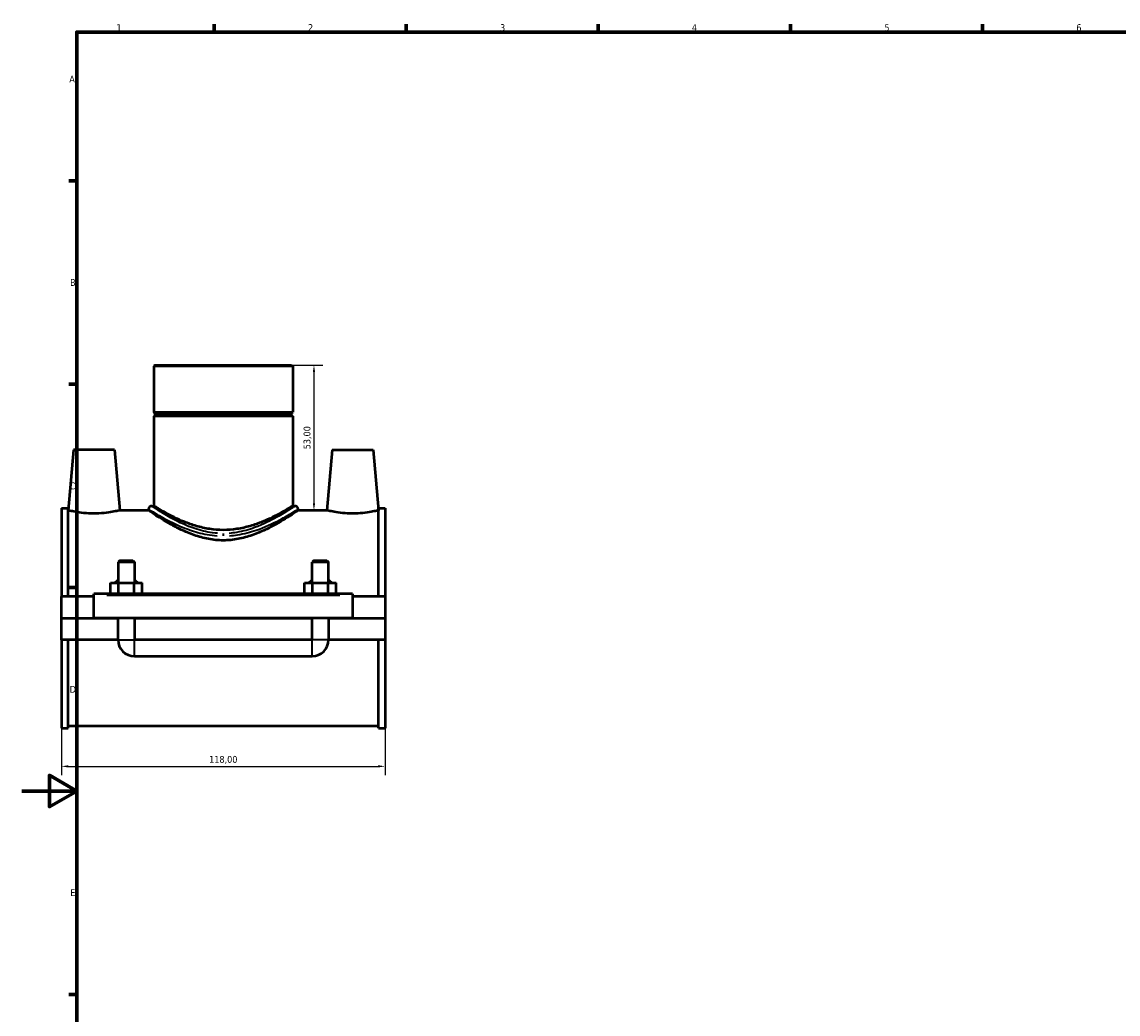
# Model space of a CAD drawing. Header units: millimetres. Extents: x 0 to 1034, y -188 to 1281.
# Tile 2 of 8: x 0 to 400, y 216 to 578. Entities that reach past the tile are written whole.
import ezdxf

# ---------------------------------------------------------------- set-up
doc = ezdxf.new("R2010")
doc.units = ezdxf.units.MM
for name, color, linetype, lineweight in [('Border (ISO)', 7, 'Continuous', 70), ('Dimension (ISO)', 7, 'Continuous', 25), ('Visible (ISO)', 7, 'Continuous', 50), ('Visible Narrow (ISO)', 7, 'Continuous', 35)]:
    doc.layers.add(name, color=color, linetype=linetype, lineweight=lineweight)
doc.styles.add('Note Text (ISO)', font='tahoma.ttf')
doc.dimstyles.new('Default (ISO)', dxfattribs={"dimtxt": 2.5, "dimasz": 2.5, "dimexe": 3.175, "dimexo": 0, "dimgap": 0.762, "dimtad": 1, "dimrnd": 1e-08, "dimzin": 0, "dimtxsty": 'Note Text (ISO)', "dimcen": 0.09, "dimdle": 10, "dimclrd": 256, "dimclre": 256, "dimclrt": 232, "dimazin": 0, "dimtfac": 1.40208, "dimtmove": 0, "dimatfit": 3, "dimfxl": 1, "dimtolj": 1, "dimtzin": 0, "dimlwd": -1, "dimlwe": -1, "dimarcsym": 0})

# ---------------------------------------------------------------- blocks, each defined once
blk = doc.blocks.new('Borders Default Border')
at = {"layer": 'Border (ISO)'}
for p, q in [((70.08, 574), (70.08, 576.9)), ((140.17, 574), (140.17, 576.9)), ((210.25, 574), (210.25, 576.9)), ((280.33, 574), (280.33, 576.9)), ((350.42, 574), (350.42, 576.9)), ((20, 519.75), (17.1, 519.75)), ((20, 445.5), (17.1, 445.5)), ((20, 371.25), (17.1, 371.25)), ((20, 222.75), (17.1, 222.75))]:
    blk.add_line(p, q, dxfattribs=at)
at = {"layer": 'Border (ISO)', "flags": 128}
for points in [[(20, 20), (20, 574), (821, 574), (821, 20), (20, 20)], [(0, 297), (20, 297), (10, 302.77), (10, 291.23), (20, 297)]]:
    blk.add_lwpolyline(points, dxfattribs=at)
at = {"layer": 'Border (ISO)', "color": 232, "true_color": 0xca0064, "char_height": 2.5, "attachment_point": 7, "style": 'Note Text (ISO)'}
for s, insert in [('1', (34.48, 574.4)), ('2', (104.37, 574.4)), ('3', (174.43, 574.35)), ('4', (244.42, 574.4)), ('5', (314.64, 574.35)), ('6', (384.66, 574.35)), ('A', (17.29, 555.62)), ('B', (17.59, 481.37)), ('C', (17.43, 407.08)), ('D', (17.43, 332.88)), ('E', (17.64, 258.63))]:
    blk.add_mtext(s, dxfattribs=dict(at, insert=insert))
blk = doc.blocks.new('*D13')
at = {"layer": 'Defpoints', "color": 0, "transparency": 16777216}
for p in [(14.46, 356.11), (132.46, 356.11), (132.46, 306)]:
    blk.add_point(p, dxfattribs=at)
at = {"layer": 'Dimension (ISO)', "transparency": 16777216}
for p, q in [((14.46, 356.11), (14.46, 302.83)), ((132.46, 356.11), (132.46, 302.83)), ((16.96, 306), (129.96, 306))]:
    blk.add_line(p, q, dxfattribs=at)
for points in [[(16.96, 306.42), (16.96, 305.59), (14.46, 306)], [(129.96, 306.42), (129.96, 305.59), (132.46, 306)]]:
    blk.add_solid(points, dxfattribs=at)
at = {"layer": 'Dimension (ISO)', "color": 232, "true_color": 0xca0064, "transparency": 16777216, "insert": (73.46, 308.35), "char_height": 2.5, "attachment_point": 5, "style": 'Note Text (ISO)'}
blk.add_mtext('\\A1;118,00', dxfattribs=at)
blk = doc.blocks.new('*D14')
at = {"layer": 'Defpoints', "color": 0, "transparency": 16777216}
for p in [(73.46, 452.45), (105.97, 399.45), (106.54, 399.45)]:
    blk.add_point(p, dxfattribs=at)
at = {"layer": 'Dimension (ISO)', "transparency": 16777216}
for p, q in [((73.46, 452.45), (109.72, 452.45)), ((106.54, 449.95), (106.54, 401.95)), ((105.97, 399.45), (109.72, 399.45))]:
    blk.add_line(p, q, dxfattribs=at)
for points in [[(106.13, 449.95), (106.96, 449.95), (106.54, 452.45)], [(106.13, 401.95), (106.96, 401.95), (106.54, 399.45)]]:
    blk.add_solid(points, dxfattribs=at)
at = {"layer": 'Dimension (ISO)', "color": 232, "true_color": 0xca0064, "transparency": 16777216, "insert": (104.2, 425.95), "char_height": 2.5, "attachment_point": 5, "rotation": 90, "style": 'Note Text (ISO)'}
blk.add_mtext('\\A1;53,00', dxfattribs=at)

msp = doc.modelspace()

# ---------------------------------------------------------------- linework, layer by layer
at = {"layer": 'Visible (ISO)'}
for p, q in [((48.5293, 452.4461), (48.1397, 452.0566)), ((98.7773, 452.0566), (48.1397, 452.0566)), ((48.1397, 452.0566), (48.1397, 435.2795)), ((48.5293, 452.4461), (98.3878, 452.4461)), ((98.3878, 452.4461), (98.7773, 452.0566)), ((98.7773, 452.0566), (98.7773, 435.2795)), ((48.1397, 435.2795), (98.7773, 435.2795)), ((48.6397, 434.7795), (48.1397, 435.2795)), ((48.6397, 434.2795), (48.1397, 433.7795)), ((98.7773, 433.7795), (48.1397, 433.7795)), ((48.1397, 433.7795), (48.1397, 401.0211)), ((48.6397, 434.7795), (98.2773, 434.7795)), ((48.6397, 434.7795), (48.6397, 434.2795)), ((98.2773, 434.2795), (48.6397, 434.2795)), ((98.2773, 434.7795), (98.7773, 435.2795)), ((98.2773, 434.7795), (98.2773, 434.2795)), ((98.2773, 434.2795), (98.7773, 433.7795)), ((98.7773, 433.7795), (98.7773, 401.0211)), ((18.7585, 421.5711), (16.8229, 399.4461)), ((33.7585, 421.5711), (18.7585, 421.5711)), ((33.7585, 421.5711), (35.6942, 399.4461)), ((113.1585, 421.5711), (111.2229, 399.4461)), ((113.1585, 421.5711), (128.1585, 421.5711)), ((128.1585, 421.5711), (130.0942, 399.4461)), ((14.4585, 400.2336), (14.4585, 367.9461)), ((14.4585, 400.2336), (16.8185, 400.2336)), ((16.8185, 367.9461), (16.8185, 400.2336)), ((47.3607, 401.0211), (48.1397, 401.0211)), ((98.7773, 401.0211), (99.5564, 401.0211)), ((130.0985, 367.9461), (130.0985, 400.2336)), ((130.0985, 400.2336), (132.4585, 400.2336)), ((132.4585, 400.2336), (132.4585, 367.9461)), ((16.8229, 399.4461), (16.8185, 399.4461)), ((46.1921, 399.4461), (35.6942, 399.4461)), ((46.1921, 399.8526), (46.1921, 399.4461)), ((100.7249, 399.8526), (100.7249, 399.4461)), ((111.2229, 399.4461), (100.7249, 399.4461)), ((130.0985, 399.4461), (130.0942, 399.4461)), ((35.6585, 381.1211), (35.0585, 380.5211)), ((41.0585, 380.5211), (35.0585, 380.5211)), ((35.0585, 380.5211), (35.0585, 372.9461)), ((35.6585, 381.1211), (40.4585, 381.1211)), ((40.4585, 381.1211), (41.0585, 380.5211)), ((41.0585, 380.5211), (41.0585, 372.9461)), ((106.4585, 381.1211), (105.8585, 380.5211)), ((111.8585, 380.5211), (105.8585, 380.5211)), ((105.8585, 372.9461), (105.8585, 380.5211)), ((106.4585, 381.1211), (111.2585, 381.1211)), ((111.2585, 381.1211), (111.8585, 380.5211)), ((111.8585, 372.9461), (111.8585, 380.5211)), ((32.285, 368.9461), (32.285, 372.9461)), ((32.285, 372.9461), (35.1718, 372.9461)), ((35.1718, 368.9461), (35.1718, 372.9461)), ((35.1718, 372.9461), (40.9453, 372.9461)), ((40.9453, 368.9461), (40.9453, 372.9461)), ((40.9453, 372.9461), (43.832, 372.9461)), ((43.832, 368.9461), (43.832, 372.9461)), ((103.085, 368.9461), (103.085, 372.9461)), ((103.085, 372.9461), (105.9718, 372.9461)), ((105.9718, 368.9461), (105.9718, 372.9461)), ((105.9718, 372.9461), (111.7453, 372.9461)), ((111.7453, 368.9461), (111.7453, 372.9461)), ((111.7453, 372.9461), (114.632, 372.9461)), ((114.632, 368.9461), (114.632, 372.9461)), ((26.2585, 367.9461), (14.4585, 367.9461)), ((14.4585, 360.1211), (14.4585, 367.9461)), ((26.2585, 368.4461), (26.2585, 368.9461)), ((120.6585, 368.9461), (26.2585, 368.9461)), ((26.2585, 360.1211), (26.2585, 368.4461)), ((120.6585, 368.9461), (120.6585, 368.4461)), ((120.6585, 368.4461), (120.6585, 360.1211)), ((132.4585, 367.9461), (120.6585, 367.9461)), ((132.4585, 367.9461), (132.4585, 360.1211)), ((14.4585, 360.1211), (26.2585, 360.1211)), ((14.4585, 352.1961), (14.4585, 360.0211)), ((35.0585, 360.0211), (14.4585, 360.0211)), ((120.6585, 360.1211), (26.2585, 360.1211)), ((35.0585, 360.1211), (35.0585, 360.0211)), ((35.0585, 352.1961), (35.0585, 360.0211)), ((41.0585, 360.1211), (41.0585, 360.0211)), ((105.8585, 360.0211), (41.0585, 360.0211)), ((41.0585, 360.0211), (41.0585, 352.1961)), ((105.8585, 360.0211), (105.8585, 360.1211)), ((105.8585, 352.1961), (105.8585, 360.0211)), ((111.8585, 360.0211), (111.8585, 360.1211)), ((132.4585, 360.0211), (111.8585, 360.0211)), ((111.8585, 360.0211), (111.8585, 352.1961)), ((120.6585, 360.1211), (132.4585, 360.1211)), ((132.4585, 360.0211), (132.4585, 352.1961)), ((35.0585, 352.1961), (14.4585, 352.1961)), ((14.4585, 352.1961), (14.4585, 319.9086)), ((16.8185, 319.9086), (16.8185, 352.1961)), ((105.8585, 352.1961), (41.0585, 352.1961)), ((132.4585, 352.1961), (111.8585, 352.1961)), ((130.0985, 319.9086), (130.0985, 352.1961)), ((132.4585, 352.1961), (132.4585, 319.9086)), ((41.0585, 346.1961), (105.8585, 346.1961)), ((130.0985, 320.6961), (16.8185, 320.6961)), ((14.4585, 319.9086), (16.8185, 319.9086)), ((130.0985, 319.9086), (132.4585, 319.9086))]:
    msp.add_line(p, q, dxfattribs=at)
for centre, radius, start, end in [((47.3607, 399.8526), 1.1686, 90, 180), ((99.5564, 399.8526), 1.1686, 0, 90), ((41.0585, 352.1961), 6, 180, 270), ((105.8585, 352.1961), 6, 270, 0)]:
    msp.add_arc(centre, radius, start, end, dxfattribs=at)
for points, knots in [([(98.7773, 401.0211), (98.7773, 401.0211), (98.6159, 400.9207), (97.9522, 400.5153), (97.4502, 400.2106), (96.1428, 399.4431), (95.3362, 398.9799), (93.4933, 397.9743), (92.4567, 397.4326), (90.2583, 396.3639), (89.0135, 395.7961), (86.2963, 394.6995), (84.8239, 394.1715), (81.7278, 393.2683), (80.101, 392.8935), (76.7915, 392.3867), (75.1085, 392.2559), (71.8085, 392.2559), (70.1256, 392.3867), (66.8161, 392.8935), (65.1893, 393.2683), (62.0932, 394.1715), (60.6208, 394.6995), (57.9036, 395.7961), (56.6588, 396.3639), (54.4603, 397.4326), (53.4238, 397.9743), (51.5809, 398.9799), (50.7743, 399.4431), (49.4669, 400.2106), (48.9649, 400.5153), (48.3012, 400.9207), (48.1397, 401.0211), (48.1397, 401.0211)], [3.94515949, 3.94515949, 3.94515949, 3.94515949, 4.43645154, 4.43645154, 4.92774359, 4.92774359, 5.41903564, 5.41903564, 5.91032769, 5.91032769, 6.40532551, 6.40532551, 6.90032333, 6.90032333, 7.39532115, 7.39532115, 7.89031897, 7.89031897, 8.38531679, 8.38531679, 8.88031461, 8.88031461, 9.37531243, 9.37531243, 9.87031025, 9.87031025, 10.36160231, 10.36160231, 10.85289436, 10.85289436, 11.34418641, 11.34418641, 11.83547846, 11.83547846, 11.83547846, 11.83547846]), ([(26.2585, 398.2734), (25.0605, 398.2734), (23.7878, 398.337), (21.457, 398.5627), (20.3983, 398.7212), (18.7338, 399.0146), (18.0141, 399.1691), (17.0585, 399.3863), (16.8229, 399.4461), (16.8229, 399.4461)], [2.87132752, 2.87132752, 2.87132752, 2.87132752, 3.23072914, 3.23072914, 3.59013076, 3.59013076, 3.94856102, 3.94856102, 4.30699129, 4.30699129, 4.30699129, 4.30699129]), ([(35.6942, 399.4461), (35.6942, 399.4461), (35.4586, 399.3863), (34.503, 399.1691), (33.7833, 399.0146), (32.1188, 398.7212), (31.0601, 398.5627), (28.7293, 398.337), (27.4565, 398.2734), (26.2585, 398.2734)], [7.17831881, 7.17831881, 7.17831881, 7.17831881, 7.53674907, 7.53674907, 7.89517934, 7.89517934, 8.25458095, 8.25458095, 8.61398257, 8.61398257, 8.61398257, 8.61398257]), ([(73.4585, 388.4777), (71.6555, 388.4777), (69.8298, 388.6547), (66.2562, 389.3239), (64.5078, 389.8138), (61.1862, 390.9762), (59.6094, 391.6479), (56.6979, 393.0288), (55.3632, 393.7373), (53.0093, 395.0592), (51.8991, 395.7242), (49.9193, 396.9551), (49.0497, 397.5203), (47.6362, 398.4566), (47.0912, 398.8281), (46.369, 399.323), (46.1921, 399.4461), (46.1921, 399.4461)], [0, 0, 0, 0, 0.54089914, 0.54089914, 1.08179828, 1.08179828, 1.62269741, 1.62269741, 2.16359655, 2.16359655, 2.69721433, 2.69721433, 3.23083211, 3.23083211, 3.76444989, 3.76444989, 4.29806767, 4.29806767, 4.29806767, 4.29806767]), ([(100.7249, 399.4461), (100.7249, 399.4461), (100.5481, 399.323), (99.8259, 398.8281), (99.2809, 398.4566), (97.8674, 397.5203), (96.9977, 396.9551), (95.018, 395.7242), (93.9078, 395.0592), (91.5539, 393.7373), (90.2192, 393.0288), (87.3077, 391.6479), (85.7309, 390.9762), (82.4093, 389.8138), (80.6609, 389.3239), (77.0873, 388.6547), (75.2615, 388.4777), (73.4585, 388.4777)], [12.89420302, 12.89420302, 12.89420302, 12.89420302, 13.4278208, 13.4278208, 13.96143858, 13.96143858, 14.49505636, 14.49505636, 15.02867414, 15.02867414, 15.56957328, 15.56957328, 16.11047242, 16.11047242, 16.65137155, 16.65137155, 17.19227069, 17.19227069, 17.19227069, 17.19227069]), ([(120.6585, 398.2734), (119.4605, 398.2734), (118.1878, 398.337), (115.857, 398.5627), (114.7983, 398.7212), (113.1338, 399.0146), (112.4141, 399.1691), (111.4585, 399.3863), (111.2229, 399.4461), (111.2229, 399.4461)], [0, 0, 0, 0, 0.35940162, 0.35940162, 0.71880324, 0.71880324, 1.0772335, 1.0772335, 1.43566376, 1.43566376, 1.43566376, 1.43566376]), ([(130.0942, 399.4461), (130.0942, 399.4461), (129.8586, 399.3863), (128.903, 399.1691), (128.1833, 399.0146), (126.5188, 398.7212), (125.4601, 398.5627), (123.1293, 398.337), (121.8565, 398.2734), (120.6585, 398.2734)], [4.30699129, 4.30699129, 4.30699129, 4.30699129, 4.66542155, 4.66542155, 5.02385181, 5.02385181, 5.38325343, 5.38325343, 5.74265505, 5.74265505, 5.74265505, 5.74265505])]:
    msp.add_open_spline(points, degree=3, knots=knots, dxfattribs=at)
at = {"layer": 'Visible Narrow (ISO)'}
for p, q in [((73.4585, 390.9439), (73.4585, 390.1455)), ((30.9785, 368.4461), (115.9385, 368.4461)), ((35.0955, 352.1961), (41.0216, 352.1961)), ((41.0585, 346.2331), (41.0585, 352.1592)), ((105.8585, 346.2331), (105.8585, 352.1592)), ((111.8216, 352.1961), (105.8955, 352.1961))]:
    msp.add_line(p, q, dxfattribs=at)
for points, knots in [([(71.3435, 391.055), (70.1436, 391.1423), (68.9551, 391.3012), (65.6212, 391.9373), (63.5505, 392.565), (59.4575, 394.109), (57.4733, 395.05), (53.6606, 397.0472), (51.9068, 398.0989), (49.2908, 399.733), (48.367, 400.3471), (47.661, 400.8187), (47.5277, 400.9078), (47.449, 400.9605)], [8.77133425, 8.77133425, 8.77133425, 8.77133425, 9.13680126, 9.13680126, 9.82227457, 9.82227457, 10.59942008, 10.59942008, 11.50290487, 11.50290487, 12.32454161, 12.32454161, 12.62215013, 12.62215013, 12.62215013, 12.62215013]), ([(99.4704, 400.9631), (99.2479, 400.8129), (98.5906, 400.3676), (96.4459, 398.9852), (94.891, 398.0093), (90.7484, 395.6823), (88.0144, 394.2874), (82.881, 392.4052), (80.693, 391.7767), (77.4722, 391.2381), (76.5266, 391.1238), (75.5738, 391.0547)], [21.60743133, 21.60743133, 21.60743133, 21.60743133, 22.43857576, 22.43857576, 23.35213111, 23.35213111, 24.45245221, 24.45245221, 25.16808926, 25.16808926, 25.4582649, 25.4582649, 25.4582649, 25.4582649]), ([(46.2844, 399.7937), (46.3666, 399.7425), (46.5059, 399.656), (47.2435, 399.1978), (48.2086, 398.6012), (50.9418, 397.0138), (52.7742, 395.992), (56.7575, 394.0519), (58.8306, 393.1377), (63.1068, 391.6377), (65.2703, 391.0279), (68.7535, 390.41), (69.9952, 390.2556), (71.2488, 390.1709)], [-12.62215013, -12.62215013, -12.62215013, -12.62215013, -12.32454161, -12.32454161, -11.50290487, -11.50290487, -10.59942008, -10.59942008, -9.82227457, -9.82227457, -9.13680126, -9.13680126, -8.77133425, -8.77133425, -8.77133425, -8.77133425]), ([(75.6685, 390.1706), (76.6639, 390.2377), (77.6519, 390.3487), (81.017, 390.8719), (83.3029, 391.4825), (88.6661, 393.311), (91.5226, 394.666), (95.8506, 396.9267), (97.4752, 397.8748), (99.7159, 399.2177), (100.4026, 399.6503), (100.6351, 399.7962)], [-25.4582649, -25.4582649, -25.4582649, -25.4582649, -25.16808926, -25.16808926, -24.45245221, -24.45245221, -23.35213111, -23.35213111, -22.43857576, -22.43857576, -21.60743133, -21.60743133, -21.60743133, -21.60743133]), ([(34.9885, 374.2295), (34.9524, 374.1988), (34.9166, 374.1677), (34.5063, 373.8032), (34.1693, 373.4261), (33.8659, 373.0205)], [-0.961068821, -0.961068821, -0.961068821, -0.961068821, -0.94694163, -0.94694163, -0.797518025, -0.797518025, -0.797518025, -0.797518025]), ([(42.2511, 373.0205), (41.9477, 373.4261), (41.6108, 373.8032), (41.2005, 374.1677), (41.1647, 374.1988), (41.1286, 374.2295)], [-1.798061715, -1.798061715, -1.798061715, -1.798061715, -1.64863811, -1.64863811, -1.634510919, -1.634510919, -1.634510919, -1.634510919]), ([(105.7885, 374.2295), (105.7523, 374.1987), (105.7164, 374.1676), (105.3061, 373.803), (104.9693, 373.426), (104.6659, 373.0205)], [-0.961791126, -0.961791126, -0.961791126, -0.961791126, -0.947624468, -0.947624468, -0.798240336, -0.798240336, -0.798240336, -0.798240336]), ([(113.0511, 373.0205), (112.7478, 373.426), (112.411, 373.803), (112.0007, 374.1676), (111.9648, 374.1987), (111.9286, 374.2295)], [-1.798784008, -1.798784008, -1.798784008, -1.798784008, -1.649399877, -1.649399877, -1.635233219, -1.635233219, -1.635233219, -1.635233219])]:
    msp.add_open_spline(points, degree=3, knots=knots, dxfattribs=at)
for points in [[(32.2655, 369.9626), (32.149, 369.6462), (32.0417, 369.3251), (31.9425, 369.0003)], [(44.1746, 369.0003), (44.0754, 369.3251), (43.9681, 369.6462), (43.8516, 369.9626)], [(103.0655, 369.9626), (102.949, 369.6462), (102.8417, 369.3251), (102.7425, 369.0003)], [(114.9746, 369.0003), (114.8754, 369.3251), (114.7681, 369.6462), (114.6516, 369.9626)]]:
    msp.add_open_spline(points, degree=3, dxfattribs=at)

# ---------------------------------------------------------------- block references
msp.add_blockref('Borders Default Border', (0, 0))

# ---------------------------------------------------------------- dimensions: what is measured, and where the dimension line sits
at = {"layer": 'Dimension (ISO)'}
dim = msp.add_linear_dim(base=(106.5449, 399.4461), p1=(73.4585, 452.4461), p2=(105.9739, 399.4461), angle=90, dimstyle='Default (ISO)', dxfattribs=at)
dim.commit()
dim.dimension.update_dxf_attribs({"geometry": '*D14', "text_midpoint": (104.1963, 425.9461)})
dim = msp.add_linear_dim(base=(132.4585, 306.0024), p1=(14.4585, 356.1086), p2=(132.4585, 356.1086), dimstyle='Default (ISO)', dxfattribs=at)
dim.commit()
dim.dimension.update_dxf_attribs({"geometry": '*D13', "text_midpoint": (73.4585, 308.3536)})

doc.saveas('drawing.dxf')
